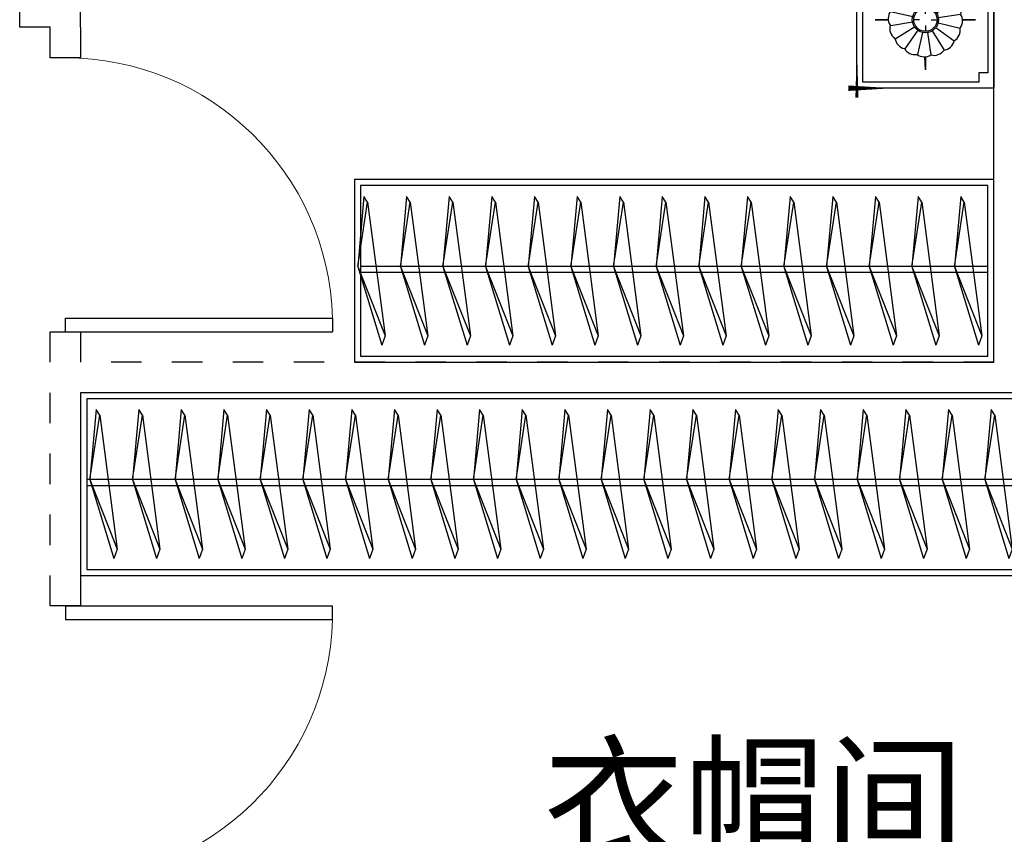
# Model space of a CAD drawing. Header units: millimetres. Extents: x 296296 to 297283, y 219875 to 220035.
# Tile 84 of 256: x 296714.68 to 296717.91, y 220017.07 to 220019.74. Entities that reach past the tile are written whole.
import ezdxf

# ---------------------------------------------------------------- set-up
doc = ezdxf.new("R2010")
doc.units = ezdxf.units.MM
doc.linetypes.add('185洋房-边套（报建版）-旧规$0$DASH', pattern=[0.35, 0.25, -0.1])
doc.styles.get("Standard").update_dxf_attribs({"font": 'arial.ttf'})

# ---------------------------------------------------------------- blocks, each defined once
blk = doc.blocks.new('4uyh5uj6kj67j75rykjtuk7tsik76ykj')
at = {"color": 253}
blk.add_text('衣帽间', height=337.59, dxfattribs=at).set_placement((867896.5, 428650))
blk = doc.blocks.new('185洋房-边套（报建版）-旧规$0$洋房户型$0$11cdx床头灯2.0')
at = {"color": 253}
for p, q in [((0, 122), (0, 164.8)), ((-22.4, 36.6), (-61.2, 100)), ((-6.7, 42.3), (-18.3, 115.8)), ((10, 41.7), (27.5, 114)), ((-34.7, 25.2), (-94.8, 69)), ((25.2, 34.7), (69, 94.8)), ((0, 19.5), (0, 38.2)), ((36.6, 22.4), (100, 61.2)), ((-122, 0), (-164.8, 0)), ((-41.7, 10), (-114, 27.5)), ((-19.5, 0), (-38.2, 0)), ((19.5, 0), (38.2, 0)), ((42.3, 6.7), (115.8, 18.3)), ((122, 0), (164.8, 0)), ((-42.3, -6.7), (-115.8, -18.3)), ((-36.6, -22.4), (-100, -61.2)), ((0, -19.5), (0, -38.2)), ((34.7, -25.2), (96, -67.3)), ((41.7, -10), (114.4, -25.8)), ((-25.2, -34.7), (-69, -94.8)), ((-27.3, -114.1), (-10, -41.7)), ((18.7, -113.9), (7, -42.3)), ((62.6, -99.2), (22.9, -36.2)), ((0, -122), (0, -164.8))]:
    blk.add_line(p, q, dxfattribs=at)
for points in [[(0, 164.8), (0, 122)], [(-164.8, 0), (-122, 0)], [(164.8, 0), (122.1, -1.7)], [(0, -164.8), (0, -122)]]:
    blk.add_lwpolyline(points, dxfattribs=at)
for radius in [42.9, 38.2]:
    blk.add_circle((0, 0), radius, dxfattribs=at)
for centre, start, end in [((-55.7, 60.3), 97.9809, 167.5445), ((-28.3, 77.1), 75.4809, 145.0445), ((3.3, 82), 52.9809, 122.5445), ((34.5, 74.5), 30.4809, 100.0445), ((-74.5, 34.5), 120.4809, 190.0445), ((60.3, 55.7), 7.9809, 77.5445), ((77.1, 28.3), 345.4809, 55.0445), ((-82, 3.3), 142.9809, 212.5445), ((82, -3.3), 322.9809, 32.5445), ((-77.1, -28.3), 165.4809, 235.0445), ((74.5, -34.5), 300.4809, 10.0445), ((-60.3, -55.7), 187.9809, 257.5445), ((-34.5, -74.5), 210.4809, 280.0445), ((55.7, -60.3), 277.9809, 347.5445), ((-3.3, -82), 232.9809, 302.5445), ((28.3, -77.1), 255.4809, 325.0445)]:
    blk.add_arc(centre, 40.1, start, end, dxfattribs=at)
blk = doc.blocks.new('*U1093')
at = {"color": 253}
for p, q in [((-900, 0), (-1350, 0)), ((-1350, 0), (-1350, -450)), ((-1350, 0), (1350, 0)), ((-1330, -50), (-1330, -430)), ((-1350, -450), (-900, -450)), ((-1330, -430), (-920, -430))]:
    blk.add_line(p, q, dxfattribs=at)
for points in [[(-1300, -20), (-1300, -50), (-1330, -50)], [(-950, -20), (-1300, -20)]]:
    blk.add_lwpolyline(points, dxfattribs=at)
for points in [[(-1350, -332.6, 0, 18, 0), (-1350, -478.5, 10, 10, 0)], [(-1380.6, -450, 10, 0, 0), (-1202.9, -450, 10, 10, 0)]]:
    blk.add_lwpolyline(points, format="xyseb", dxfattribs=at)
at = {"color": 253, "xscale": -1}
blk.add_blockref('185洋房-边套（报建版）-旧规$0$洋房户型$0$11cdx床头灯2.0', (-1125, -225), dxfattribs=at)
blk = doc.blocks.new('185洋房-边套（报建版）-旧规$0$洋房户型$0$11A$C17570B11')
at = {"color": 253}
for p, q in [((0, 0), (-211, -32.5)), ((0, 0), (228.5, -89.9)), ((-211, -32.5), (-229.8, -20.5)), ((-211, -32.5), (228.5, -89.9)), ((228.5, -89.9), (259.1, -78.9))]:
    blk.add_line(p, q, dxfattribs=at)
blk.add_lwpolyline([(-229.8, -20.5), (0, 0), (259.1, -78.9)], dxfattribs=at)
blk = doc.blocks.new('*U1094')
at = {"color": 253}
for points in [[(50, 0), (2150, 0), (2150, -600), (50, -600)], [(70, -20), (2130, -20), (2130, -580), (70, -580)]]:
    blk.add_lwpolyline(points, close=True, dxfattribs=at)
for points in [[(70, -285.3), (2130, -285.3)], [(70, -305.3), (2130, -305.3)]]:
    blk.add_lwpolyline(points, dxfattribs=at)
at = {"color": 253, "rotation": 270}
for p in [(179.6, -285.1), (319.6, -285.1), (459.6, -285.1), (599.6, -285.1), (739.6, -285.1), (879.6, -285.1), (1019.6, -285.1), (1159.6, -285.1), (1299.6, -285.1), (1439.6, -285.1), (1579.6, -285.1), (1719.6, -285.1), (1859.6, -285.1), (1999.6, -285.1), (2139.6, -285.1)]:
    blk.add_blockref('185洋房-边套（报建版）-旧规$0$洋房户型$0$11A$C17570B11', p, dxfattribs=at)
blk = doc.blocks.new('*U1118')
at = {"color": 253}
for points in [[(1400, 0), (4500, 0), (4500, -600), (1400, -600)], [(1420, -20), (4480, -20), (4480, -580), (1420, -580)]]:
    blk.add_lwpolyline(points, close=True, dxfattribs=at)
for points in [[(1420, -285.3), (4480, -285.3)], [(1420, -305.3), (4480, -305.3)]]:
    blk.add_lwpolyline(points, dxfattribs=at)
at = {"color": 253, "rotation": 270}
for p in [(1529.6, -285.1), (1669.6, -285.1), (1809.6, -285.1), (1949.6, -285.1), (2089.6, -285.1), (2229.6, -285.1), (2369.6, -285.1), (2509.6, -285.1), (2649.6, -285.1), (2789.6, -285.1), (2929.6, -285.1), (3069.6, -285.1), (3209.6, -285.1), (3349.6, -285.1), (3489.6, -285.1), (3629.6, -285.1), (3769.6, -285.1), (3909.6, -285.1), (4049.6, -285.1), (4189.6, -285.1), (4329.6, -285.1), (4469.6, -285.1)]:
    blk.add_blockref('185洋房-边套（报建版）-旧规$0$洋房户型$0$11A$C17570B11', p, dxfattribs=at)
blk = doc.blocks.new('185洋房-边套（报建版）-旧规$0$洋房户型$0$$DorLib2D$00000001')
at = {"color": 253}
for p, q in [((0.45, 0.975), (0.5, 0.975)), ((0.45, 0), (0.45, 0.975)), ((0.5, 0), (0.5, 0.975)), ((0.5, 0), (0.45, 0))]:
    blk.add_line(p, q, dxfattribs=at)
at = {"color": 253, "lineweight": 13}
blk.add_arc((0.475, 0), 0.975, 91.4693, 180, dxfattribs=at)
blk = doc.blocks.new('185洋房-边套（报建版）-旧规')
at = {"color": 253, "linetype": 'Continuous'}
for p, q in [((2200, 8700), (2200, 12100)), ((5200, 9800), (5200, 11900)), ((5400, 9800), (5400, 9900)), ((5300, 9800), (5400, 9800))]:
    blk.add_line(p, q, dxfattribs=at)
at = {"color": 253, "linetype": '185洋房-边套（报建版）-旧规$0$DASH'}
for p, q in [((5200, 9800), (5200, 9700)), ((5300, 9700), (5300, 9800)), ((5200, 9700), (5300, 9700)), ((5300, 8800), (5200, 8800)), ((5200, 8800), (5200, 8700)), ((5300, 8700), (5300, 8800)), ((2200, 8700), (5200, 8700)), ((5300, 7900), (5300, 8700)), ((2100, 8600), (5200, 8600)), ((5200, 8600), (5200, 7900)), ((5200, 7900), (5300, 7900))]:
    blk.add_line(p, q, dxfattribs=at)
at = {"color": 253, "rotation": 90}
blk.add_blockref('*U1093', (2200, 10950), dxfattribs=at)
at = {"color": 253, "xscale": -900, "zscale": 100}
for p, yscale, rotation in [((5250, 9250), 900, 90), ((5250, 7450), -900, 270)]:
    blk.add_blockref('185洋房-边套（报建版）-旧规$0$洋房户型$0$$DorLib2D$00000001', p, dxfattribs=dict(at, yscale=yscale, rotation=rotation))
at = {"color": 253}
for name, p in [('*U1094', (2150, 9300)), ('*U1118', (700, 8600))]:
    blk.add_blockref(name, p, dxfattribs=at)

msp = doc.modelspace()

# ---------------------------------------------------------------- block references
at = {"xscale": 0.001, "yscale": 0.001, "zscale": 0.001}
msp.add_blockref('4uyh5uj6kj67j75rykjtuk7tsik76ykj', (295848.5037, 219588.3578), dxfattribs=at)

# ---------------------------------------------------------------- next in the draw order: block references
at = {"xscale": -0.001, "yscale": 0.001, "zscale": 0.001}
msp.add_blockref('185洋房-边套（报建版）-旧规', (296720.0786, 220009.9162), dxfattribs=at)

doc.saveas('drawing.dxf')
